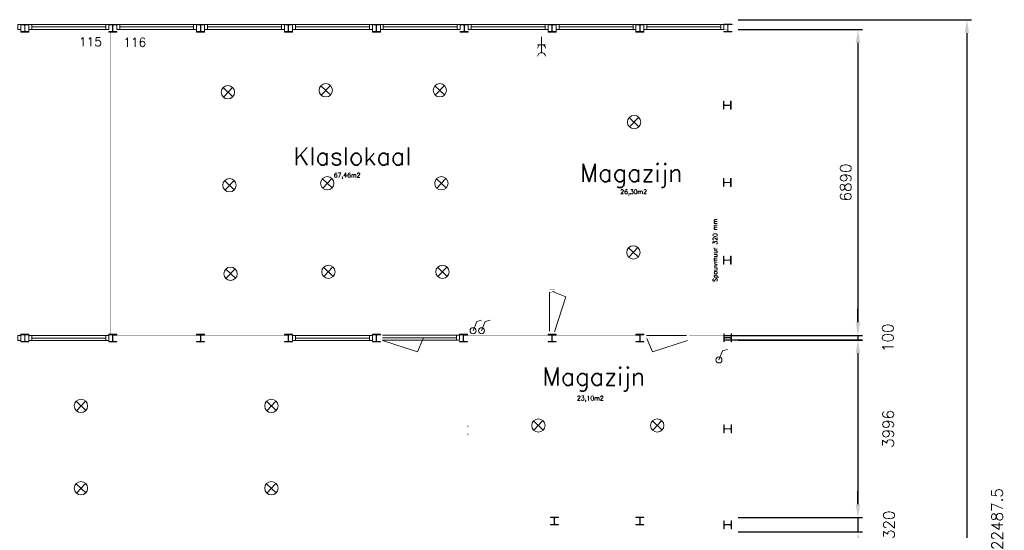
# Model space of a CAD drawing. Header units: millimetres. Extents: x -539328 to 307283, y -3176 to 118900.
# Tile 27 of 33: x 268196 to 290381, y 30874 to 42369. Entities that reach past the tile are written whole.
import ezdxf

# ---------------------------------------------------------------- set-up
doc = ezdxf.new("R2010")
doc.units = ezdxf.units.MM
doc.header["$LTSCALE"] = 50
doc.header["$MEASUREMENT"] = 0
doc.layers.get('0').update_dxf_attribs({"linetype": 'CONTINUOUS'})
doc.layers.get('DEFPOINTS').update_dxf_attribs({"linetype": 'CONTINUOUS'})
doc.layers.add('Binnendeurkozin', color=4, linetype='CONTINUOUS', lineweight=18)
for name, color, linetype in [('Binnenkozijn', 4, 'CONTINUOUS'), ('Binnenmuur', 1, 'CONTINUOUS'), ('Buitenmuur', 1, 'CONTINUOUS'), ('Lichtpunt', 7, 'CONTINUOUS'), ('Maatvoering', 7, 'CONTINUOUS'), ('Profiel', 5, 'CONTINUOUS'), ('Schakelaar', 7, 'CONTINUOUS'), ('TEKST', 7, 'CONTINUOUS'), ('Timmerwerk', 5, 'CONTINUOUS'), ('Wandcontactdoos', 7, 'CONTINUOUS')]:
    doc.layers.add(name, color=color, linetype=linetype)
doc.styles.get("Standard").update_dxf_attribs({"font": 'romans.shx'})
doc.dimstyles.new('DIM-ARR', dxfattribs={"dimtxt": 2.5, "dimasz": 3, "dimexe": 1, "dimexo": 0, "dimgap": 1.5, "dimtad": 1, "dimdsep": 46, "dimtxsty": 'Standard', "dimcen": -3, "dimdle": 1.25, "dimclrt": 7, "dimadec": 0, "dimazin": 0, "dimtfac": 0.8, "dimtmove": 2, "dimatfit": 3, "dimfxl": 1, "dimtvp": 1.8, "dimtolj": 1, "dimarcsym": 0})

# ---------------------------------------------------------------- blocks, each defined once
blk = doc.blocks.new('*D52')
at = {"layer": 'DEFPOINTS', "color": 0, "transparency": 16777216}
for p in [(284382, 42368), (284382, 19881), (289538, 19881)]:
    blk.add_point(p, dxfattribs=at)
at = {"layer": 'Maatvoering', "color": 0, "lineweight": -2, "transparency": 16777216}
for p, q in [((284382, 42368), (289638, 42368)), ((289538, 42068), (289538, 20181)), ((284382, 19881), (289638, 19881))]:
    blk.add_line(p, q, dxfattribs=at)
at = {"layer": 'Maatvoering', "color": 0, "transparency": 16777216}
for points in [[(289488, 42068), (289588, 42068), (289538, 42368)], [(289488, 20181), (289588, 20181), (289538, 19881)]]:
    blk.add_solid(points, dxfattribs=at)
at = {"layer": 'Maatvoering', "color": 7, "lineweight": 0, "transparency": 16777216, "insert": (290220, 31125), "char_height": 250, "attachment_point": 5, "rotation": 90}
blk.add_mtext('\\A1;22487.5', dxfattribs=at)
blk = doc.blocks.new('*D53')
at = {"layer": 'DEFPOINTS', "color": 0, "transparency": 16777216}
for p in [(284382, 42148), (284382, 35258), (287083, 35258)]:
    blk.add_point(p, dxfattribs=at)
at = {"layer": 'Maatvoering', "color": 0, "lineweight": -2, "transparency": 16777216}
for p, q in [((284382, 42148), (287183, 42148)), ((287083, 41848), (287083, 35558)), ((284382, 35258), (287183, 35258))]:
    blk.add_line(p, q, dxfattribs=at)
at = {"layer": 'Maatvoering', "color": 0, "transparency": 16777216}
for points in [[(287033, 41848), (287133, 41848), (287083, 42148)], [(287033, 35558), (287133, 35558), (287083, 35258)]]:
    blk.add_solid(points, dxfattribs=at)
at = {"layer": 'Maatvoering', "color": 7, "lineweight": 0, "transparency": 16777216, "insert": (286808, 38703), "char_height": 250, "attachment_point": 5, "rotation": 90}
blk.add_mtext('\\A1;6890', dxfattribs=at)
blk = doc.blocks.new('*D54')
at = {"layer": 'DEFPOINTS', "color": 0, "transparency": 16777216}
for p in [(284382, 35154), (284382, 31158), (287083, 31158)]:
    blk.add_point(p, dxfattribs=at)
at = {"layer": 'Maatvoering', "color": 0, "lineweight": -2, "transparency": 16777216}
for p, q in [((284382, 35154), (287183, 35154)), ((287083, 34854), (287083, 31458)), ((284382, 31158), (287183, 31158))]:
    blk.add_line(p, q, dxfattribs=at)
at = {"layer": 'Maatvoering', "color": 0, "transparency": 16777216}
for points in [[(287033, 34854), (287133, 34854), (287083, 35154)], [(287033, 31458), (287133, 31458), (287083, 31158)]]:
    blk.add_solid(points, dxfattribs=at)
at = {"layer": 'Maatvoering', "color": 7, "lineweight": 0, "transparency": 16777216, "insert": (287764, 33156), "char_height": 250, "attachment_point": 5, "rotation": 90}
blk.add_mtext('\\A1;3996', dxfattribs=at)
blk = doc.blocks.new('*D55')
at = {"layer": 'DEFPOINTS', "color": 0, "transparency": 16777216}
for p in [(284382, 31158), (284382, 30838), (287083, 30838)]:
    blk.add_point(p, dxfattribs=at)
at = {"layer": 'Maatvoering', "color": 0, "lineweight": -2, "transparency": 16777216}
for p, q in [((287083, 31458), (287083, 31758)), ((284382, 31158), (287183, 31158)), ((287083, 31158), (287083, 30838)), ((284382, 30838), (287183, 30838)), ((287083, 30538), (287083, 30238))]:
    blk.add_line(p, q, dxfattribs=at)
at = {"layer": 'Maatvoering', "color": 0, "transparency": 16777216}
for points in [[(287033, 31458), (287133, 31458), (287083, 31158)], [(287033, 30538), (287133, 30538), (287083, 30838)]]:
    blk.add_solid(points, dxfattribs=at)
at = {"layer": 'Maatvoering', "color": 7, "lineweight": 0, "transparency": 16777216, "insert": (287783, 30998), "char_height": 250, "attachment_point": 5, "rotation": 90}
blk.add_mtext('\\A1;320', dxfattribs=at)
blk = doc.blocks.new('*D56')
at = {"layer": 'DEFPOINTS', "color": 0, "transparency": 16777216}
for p in [(284062, 35258), (284062, 35158), (287083, 35158)]:
    blk.add_point(p, dxfattribs=at)
at = {"layer": 'Maatvoering', "color": 0, "lineweight": -2, "transparency": 16777216}
for p, q in [((287083, 35558), (287083, 35858)), ((284062, 35258), (287183, 35258)), ((284062, 35158), (287183, 35158)), ((287083, 35258), (287083, 35158)), ((287083, 34858), (287083, 34558))]:
    blk.add_line(p, q, dxfattribs=at)
at = {"layer": 'Maatvoering', "color": 0, "transparency": 16777216}
for points in [[(287033, 35558), (287133, 35558), (287083, 35258)], [(287033, 34858), (287133, 34858), (287083, 35158)]]:
    blk.add_solid(points, dxfattribs=at)
at = {"layer": 'Maatvoering', "color": 7, "lineweight": 0, "transparency": 16777216, "insert": (287757, 35208), "char_height": 250, "attachment_point": 5, "rotation": 90}
blk.add_mtext('\\A1;100', dxfattribs=at)

msp = doc.modelspace()

# ---------------------------------------------------------------- linework, layer by layer
at = {"layer": 'Binnendeurkozin', "lineweight": 0}
for p, q in [((280134.721, 36234.806), (280134.721, 35353.806)), ((280198.721, 36249.806), (280499.02, 36126.726)), ((280499.02, 36126.726), (280248.721, 35338.806)), ((277160.641, 34894.007), (276373.721, 35144.306)), ((277283.721, 35194.306), (277160.641, 34894.007)), ((283218.402, 35258.306), (282318.402, 35258.306)), ((282329.902, 35194.306), (282452.983, 34894.007)), ((282452.983, 34894.007), (283240.902, 35144.306))]:
    msp.add_line(p, q, dxfattribs=at)
at = {"layer": 'Binnendeurkozin', "lineweight": 0, "const_width": 0.8}
for points in [[(280134.721, 36301.806), (280248.721, 36301.806), (280248.721, 36249.806), (280198.721, 36249.806), (280198.721, 36234.806), (280134.721, 36234.806), (280134.721, 36301.806)], [(280134.721, 35476.466), (280134.721, 36253.806)], [(280248.721, 35338.806), (280198.721, 35338.806), (280198.721, 36249.806), (280248.721, 36249.806), (280248.721, 35338.806)], [(280134.721, 35286.806), (280248.721, 35286.806), (280248.721, 35338.806), (280198.721, 35338.806), (280198.721, 35353.806), (280134.721, 35353.806), (280134.721, 35286.806)], [(276321.721, 35258.306), (276321.721, 35144.306), (276373.721, 35144.306), (276373.721, 35194.306), (276388.721, 35194.306), (276388.721, 35258.306), (276321.721, 35258.306)], [(276373.721, 35144.306), (276373.721, 35194.306), (277283.721, 35194.306), (277283.721, 35144.306), (276373.721, 35144.306)], [(276388.721, 35258.306), (277288.721, 35258.306)], [(277335.721, 35258.306), (277335.721, 35144.306), (277283.721, 35144.306), (277283.721, 35194.306), (277268.721, 35194.306), (277268.721, 35258.306), (277335.721, 35258.306)], [(282270.402, 35258.306), (282270.402, 35144.306), (282322.402, 35144.306), (282322.402, 35194.306), (282337.402, 35194.306), (282337.402, 35258.306), (282270.402, 35258.306)], [(282322.402, 35144.306), (282322.402, 35194.306), (283233.402, 35194.306), (283233.402, 35144.306), (282322.402, 35144.306)], [(282441.062, 35258.306), (283218.402, 35258.306)], [(283285.402, 35258.306), (283285.402, 35144.306), (283233.402, 35144.306), (283233.402, 35194.306), (283218.402, 35194.306), (283218.402, 35258.306), (283285.402, 35258.306)]]:
    msp.add_lwpolyline(points, dxfattribs=at)
at = {"layer": 'Binnenkozijn', "lineweight": 0}
for p, q in [((268468.721, 42205.308), (270134.721, 42205.308)), ((270448.721, 42205.308), (272114.721, 42205.308)), ((272428.721, 42205.308), (274094.721, 42205.308)), ((274408.721, 42205.308), (276074.721, 42205.308)), ((276388.721, 42205.308), (278054.721, 42205.308)), ((278368.721, 42205.308), (280034.721, 42205.308)), ((280348.721, 42205.308), (282014.721, 42205.308)), ((282328.721, 42205.308), (283994.721, 42205.308)), ((270134.721, 42148.308), (268468.721, 42148.308)), ((272114.721, 42148.308), (270448.721, 42148.308)), ((274094.721, 42148.308), (272428.721, 42148.308)), ((276074.721, 42148.308), (274408.721, 42148.308)), ((278054.721, 42148.308), (276388.721, 42148.308)), ((280034.721, 42148.308), (278368.721, 42148.308)), ((282014.721, 42148.308), (280348.721, 42148.308)), ((283994.721, 42148.308), (282328.721, 42148.308)), ((268468.721, 35258.308), (270136.221, 35258.308)), ((270136.221, 35201.308), (268468.721, 35201.308)), ((274408.721, 35258.306), (276074.721, 35258.306)), ((276074.721, 35201.306), (274408.721, 35201.306)), ((276370.721, 35265.308), (278036.721, 35265.308)), ((278036.721, 35208.308), (276370.721, 35208.308))]:
    msp.add_line(p, q, dxfattribs=at)
for points in [[(268154.721, 42262.308), (268221.721, 42262.308), (268221.721, 42148.308), (268154.721, 42148.308), (268154.721, 42262.308)], [(268401.721, 42262.308), (268468.721, 42262.308), (268468.721, 42148.308), (268401.721, 42148.308), (268401.721, 42262.308)], [(268468.721, 42262.308), (270134.721, 42262.308)], [(270134.721, 42262.308), (270201.721, 42262.308), (270201.721, 42148.308), (270134.721, 42148.308), (270134.721, 42262.308)], [(270381.721, 42262.308), (270448.721, 42262.308), (270448.721, 42148.308), (270381.721, 42148.308), (270381.721, 42262.308)], [(270448.721, 42262.308), (272114.721, 42262.308)], [(272114.721, 42262.308), (272181.721, 42262.308), (272181.721, 42148.308), (272114.721, 42148.308), (272114.721, 42262.308)], [(272361.721, 42262.308), (272428.721, 42262.308), (272428.721, 42148.308), (272361.721, 42148.308), (272361.721, 42262.308)], [(272428.721, 42262.308), (274094.721, 42262.308)], [(274094.721, 42262.308), (274161.721, 42262.308), (274161.721, 42148.308), (274094.721, 42148.308), (274094.721, 42262.308)], [(274341.721, 42262.308), (274408.721, 42262.308), (274408.721, 42148.308), (274341.721, 42148.308), (274341.721, 42262.308)], [(274408.721, 42262.308), (276074.721, 42262.308)], [(276074.721, 42262.308), (276141.721, 42262.308), (276141.721, 42148.308), (276074.721, 42148.308), (276074.721, 42262.308)], [(276321.721, 42262.308), (276388.721, 42262.308), (276388.721, 42148.308), (276321.721, 42148.308), (276321.721, 42262.308)], [(276388.721, 42262.308), (278054.721, 42262.308)], [(278054.721, 42262.308), (278121.721, 42262.308), (278121.721, 42148.308), (278054.721, 42148.308), (278054.721, 42262.308)], [(278301.721, 42262.308), (278368.721, 42262.308), (278368.721, 42148.308), (278301.721, 42148.308), (278301.721, 42262.308)], [(278368.721, 42262.308), (280034.721, 42262.308)], [(280034.721, 42262.308), (280101.721, 42262.308), (280101.721, 42148.308), (280034.721, 42148.308), (280034.721, 42262.308)], [(280281.721, 42262.308), (280348.721, 42262.308), (280348.721, 42148.308), (280281.721, 42148.308), (280281.721, 42262.308)], [(280348.721, 42262.308), (282014.721, 42262.308)], [(282014.721, 42262.308), (282081.721, 42262.308), (282081.721, 42148.308), (282014.721, 42148.308), (282014.721, 42262.308)], [(282261.721, 42262.308), (282328.721, 42262.308), (282328.721, 42148.308), (282261.721, 42148.308), (282261.721, 42262.308)], [(282328.721, 42262.308), (283994.721, 42262.308)], [(283994.721, 42262.308), (284061.721, 42262.308), (284061.721, 42148.308), (283994.721, 42148.308), (283994.721, 42262.308)], [(268221.721, 35144.308), (268154.721, 35144.308), (268154.721, 35258.308), (268221.721, 35258.308), (268221.721, 35144.308)], [(268468.721, 35144.308), (268401.721, 35144.308), (268401.721, 35258.308), (268468.721, 35258.308), (268468.721, 35144.308)], [(270136.221, 35144.308), (268468.721, 35144.308)], [(270203.221, 35144.308), (270136.221, 35144.308), (270136.221, 35258.308), (270203.221, 35258.308), (270203.221, 35144.308)], [(274408.721, 35144.306), (274341.721, 35144.306), (274341.721, 35258.306), (274408.721, 35258.306), (274408.721, 35144.306)], [(276074.721, 35144.306), (274408.721, 35144.306)], [(276141.721, 35144.306), (276074.721, 35144.306), (276074.721, 35258.306), (276141.721, 35258.306), (276141.721, 35144.306)], [(278036.721, 35151.308), (276370.721, 35151.308)], [(278103.721, 35151.308), (278036.721, 35151.308), (278036.721, 35265.308), (278103.721, 35265.308), (278103.721, 35151.308)]]:
    msp.add_lwpolyline(points, dxfattribs=at)
at = {"layer": 'Binnenmuur', "lineweight": 0, "const_width": 0.8}
for points in [[(270341.721, 35286.808), (270341.721, 35286.808), (270341.721, 42091.307), (270241.721, 42091.307), (270241.721, 35286.808), (270341.721, 35286.808)], [(280241.721, 36301.806), (280241.721, 36301.806), (280241.721, 42091.307), (280141.721, 42091.307), (280141.721, 36301.806), (280241.721, 36301.806)], [(278276.721, 31158.308), (278276.721, 31158.308), (278276.721, 35115.806), (278176.721, 35115.806), (278176.721, 31158.308), (278276.721, 31158.308)]]:
    msp.add_lwpolyline(points, dxfattribs=at)
at = {"layer": 'Buitenmuur', "lineweight": 0, "const_width": 0.8}
for points in [[(284381.721, 28998.308), (284281.721, 28998.308), (284281.721, 42268.308), (284281.721, 42268.308), (284281.721, 42268.308), (284061.721, 42268.308), (284061.721, 42368.308), (284381.721, 42368.308), (284381.721, 28998.308)], [(284061.721, 28998.308), (284061.721, 42148.308), (284161.721, 42148.308), (284161.721, 28998.308), (284061.721, 28998.308)], [(272268.721, 35151.308), (270294.721, 35151.308), (270294.721, 35251.308), (272268.721, 35251.308), (272268.721, 35151.308)], [(274247.221, 35151.306), (272274.721, 35151.306), (272274.721, 35251.306), (274247.221, 35251.306), (274247.221, 35151.306)], [(282168.721, 35151.306), (278196.721, 35151.306), (278196.721, 35251.306), (282168.721, 35251.306), (282168.721, 35151.306)], [(284061.721, 35151.306), (283285.402, 35151.306), (283285.402, 35251.306), (284061.721, 35251.306), (284061.721, 35151.306)], [(284061.721, 30838.308), (278169.721, 30838.308), (278169.721, 30938.308), (278169.721, 31058.308), (278169.721, 31158.308), (284061.721, 31158.308), (284061.721, 30838.308)], [(283961.721, 31058.308), (278269.721, 31058.308), (278269.721, 30938.308), (283961.721, 30938.308), (283961.721, 31058.308)]]:
    msp.add_lwpolyline(points, dxfattribs=at)
at = {"layer": 'Lichtpunt', "lineweight": 0}
for p, q in [((272778.871, 40838.964), (272996.414, 40632.384)), ((272784.353, 40626.902), (272990.932, 40844.445)), ((274983.101, 40882.151), (275200.644, 40675.571)), ((274988.583, 40670.089), (275195.162, 40887.632)), ((277553.029, 40882.151), (277770.572, 40675.571)), ((277558.511, 40670.089), (277765.09, 40887.632)), ((281931.17, 40166.326), (282148.713, 39959.746)), ((281936.652, 39954.264), (282143.232, 40171.807)), ((272813.502, 38745.751), (273031.045, 38539.172)), ((272818.983, 38533.69), (273025.563, 38751.233)), ((275017.732, 38788.938), (275235.275, 38582.359)), ((275023.213, 38576.877), (275229.793, 38794.42)), ((277587.66, 38788.938), (277805.202, 38582.359)), ((277593.141, 38576.877), (277799.721, 38794.42)), ((281913.903, 37233.08), (282131.446, 37026.5)), ((281919.385, 37021.019), (282125.965, 37238.562)), ((272838.435, 36752.667), (273055.978, 36546.087)), ((272843.916, 36540.606), (273050.496, 36758.148)), ((275042.665, 36795.854), (275260.208, 36589.274)), ((275048.146, 36583.792), (275254.726, 36801.335)), ((277612.593, 36795.854), (277830.135, 36589.274)), ((277618.074, 36583.792), (277824.654, 36801.335)), ((269468.065, 33776.87), (269685.608, 33570.291)), ((269473.546, 33564.809), (269680.126, 33782.352)), ((273757.69, 33776.87), (273975.233, 33570.291)), ((273763.172, 33564.809), (273969.751, 33782.352)), ((279773.1, 33336.15), (279990.643, 33129.57)), ((279778.582, 33124.089), (279985.161, 33341.632)), ((282452.703, 33336.15), (282670.246, 33129.57)), ((282458.185, 33124.089), (282664.765, 33341.632)), ((269468.065, 31923.128), (269685.608, 31716.549)), ((269473.546, 31711.067), (269680.126, 31928.61)), ((273757.69, 31923.128), (273975.233, 31716.549)), ((273763.172, 31711.067), (273969.751, 31928.61))]:
    msp.add_line(p, q, dxfattribs=at)
for centre in [(272887.643, 40735.674), (275091.872, 40778.861), (277661.8, 40778.861), (282039.942, 40063.036), (275126.503, 38685.649), (277696.431, 38685.649), (272922.273, 38642.462), (282022.675, 37129.79), (275151.436, 36692.564), (277721.364, 36692.564), (272947.206, 36649.377), (269576.836, 33673.581), (273866.461, 33673.581), (279881.872, 33232.86), (282561.475, 33232.86), (269576.836, 31819.838), (273866.461, 31819.838)]:
    msp.add_circle(centre, 150, dxfattribs=at)
at = {"layer": 'Profiel', "lineweight": 0}
for p, q in [((278282.863, 33220.308), (278301.863, 33220.308)), ((278282.863, 33040.308), (278301.863, 33040.308))]:
    msp.add_line(p, q, dxfattribs=at)
for points in [[(268221.721, 42262.308), (268221.721, 42252.808), (268293.721, 42252.807, -0.414213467), (268308.721, 42237.807), (268308.721, 42115.807, -0.414213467), (268293.721, 42100.807), (268221.721, 42100.807), (268221.721, 42091.307), (268401.721, 42091.307), (268401.721, 42100.807), (268329.721, 42100.807, -0.41421385), (268314.721, 42115.807), (268314.721, 42237.807, -0.414213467), (268329.721, 42252.807), (268401.721, 42252.807), (268401.721, 42262.308)], [(270201.721, 42262.308), (270201.721, 42252.808), (270273.721, 42252.807, -0.414213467), (270288.721, 42237.807), (270288.721, 42115.807, -0.414213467), (270273.721, 42100.807), (270201.721, 42100.807), (270201.721, 42091.307), (270381.721, 42091.307), (270381.721, 42100.807), (270309.721, 42100.807, -0.41421385), (270294.721, 42115.807), (270294.721, 42237.807, -0.414213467), (270309.721, 42252.807), (270381.721, 42252.807), (270381.721, 42262.308)], [(272181.721, 42262.308), (272181.721, 42252.808), (272253.721, 42252.807, -0.414213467), (272268.721, 42237.807), (272268.721, 42115.807, -0.414213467), (272253.721, 42100.807), (272181.721, 42100.807), (272181.721, 42091.307), (272361.721, 42091.307), (272361.721, 42100.807), (272289.721, 42100.807, -0.41421385), (272274.721, 42115.807), (272274.721, 42237.807, -0.414213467), (272289.721, 42252.807), (272361.721, 42252.807), (272361.721, 42262.308)], [(274161.721, 42262.308), (274161.721, 42252.808), (274233.721, 42252.807, -0.414213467), (274248.721, 42237.807), (274248.721, 42115.807, -0.414213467), (274233.721, 42100.807), (274161.721, 42100.807), (274161.721, 42091.307), (274341.721, 42091.307), (274341.721, 42100.807), (274269.721, 42100.807, -0.41421385), (274254.721, 42115.807), (274254.721, 42237.807, -0.414213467), (274269.721, 42252.807), (274341.721, 42252.807), (274341.721, 42262.308)], [(276141.721, 42262.308), (276141.721, 42252.808), (276213.721, 42252.807, -0.414213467), (276228.721, 42237.807), (276228.721, 42115.807, -0.414213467), (276213.721, 42100.807), (276141.721, 42100.807), (276141.721, 42091.307), (276321.721, 42091.307), (276321.721, 42100.807), (276249.721, 42100.807, -0.41421385), (276234.721, 42115.807), (276234.721, 42237.807, -0.414213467), (276249.721, 42252.807), (276321.721, 42252.807), (276321.721, 42262.308)], [(278121.721, 42262.308), (278121.721, 42252.808), (278193.721, 42252.807, -0.414213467), (278208.721, 42237.807), (278208.721, 42115.807, -0.414213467), (278193.721, 42100.807), (278121.721, 42100.807), (278121.721, 42091.307), (278301.721, 42091.307), (278301.721, 42100.807), (278229.721, 42100.807, -0.41421385), (278214.721, 42115.807), (278214.721, 42237.807, -0.414213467), (278229.721, 42252.807), (278301.721, 42252.807), (278301.721, 42262.308)], [(280101.721, 42262.308), (280101.721, 42252.808), (280173.721, 42252.807, -0.414213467), (280188.721, 42237.807), (280188.721, 42115.807, -0.414213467), (280173.721, 42100.807), (280101.721, 42100.807), (280101.721, 42091.307), (280281.721, 42091.307), (280281.721, 42100.807), (280209.721, 42100.807, -0.41421385), (280194.721, 42115.807), (280194.721, 42237.807, -0.414213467), (280209.721, 42252.807), (280281.721, 42252.807), (280281.721, 42262.308)], [(282081.721, 42262.308), (282081.721, 42252.808), (282153.721, 42252.807, -0.414213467), (282168.721, 42237.807), (282168.721, 42115.807, -0.414213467), (282153.721, 42100.807), (282081.721, 42100.807), (282081.721, 42091.307), (282261.721, 42091.307), (282261.721, 42100.807), (282189.721, 42100.807, -0.41421385), (282174.721, 42115.807), (282174.721, 42237.807, -0.414213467), (282189.721, 42252.807), (282261.721, 42252.807), (282261.721, 42262.308)], [(284061.721, 42268.308), (284061.721, 42258.808), (284133.721, 42258.807, -0.414213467), (284148.721, 42243.807), (284148.721, 42121.807, -0.414213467), (284133.721, 42106.807), (284061.721, 42106.807), (284061.721, 42097.307), (284241.721, 42097.307), (284241.721, 42106.807), (284169.721, 42106.807, -0.41421385), (284154.721, 42121.807), (284154.721, 42243.807, -0.414213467), (284169.721, 42258.807), (284241.721, 42258.807), (284241.721, 42268.308)], [(284052.221, 40353.058), (284061.721, 40353.058), (284061.721, 40425.058, -0.414213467), (284076.721, 40440.058), (284198.721, 40440.057, -0.414213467), (284213.721, 40425.057), (284213.721, 40353.057), (284223.221, 40353.057), (284223.221, 40533.057), (284213.721, 40533.057), (284213.721, 40461.057, -0.41421385), (284198.721, 40446.057), (284076.721, 40446.058, -0.414213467), (284061.721, 40461.058), (284061.721, 40533.058), (284052.221, 40533.058)], [(284052.221, 38613.308), (284061.721, 38613.308), (284061.721, 38685.308, -0.414213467), (284076.721, 38700.308), (284198.721, 38700.307, -0.414213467), (284213.721, 38685.307), (284213.721, 38613.307), (284223.221, 38613.307), (284223.221, 38793.307), (284213.721, 38793.307), (284213.721, 38721.307, -0.41421385), (284198.721, 38706.308), (284076.721, 38706.308, -0.414213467), (284061.721, 38721.308), (284061.721, 38793.308), (284052.221, 38793.308)], [(284052.221, 36865.808), (284061.721, 36865.808), (284061.721, 36937.808, -0.414213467), (284076.721, 36952.808), (284198.721, 36952.807, -0.414213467), (284213.721, 36937.807), (284213.721, 36865.807), (284223.221, 36865.807), (284223.221, 37045.807), (284213.721, 37045.807), (284213.721, 36973.807, -0.41421385), (284198.721, 36958.808), (284076.721, 36958.808, -0.414213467), (284061.721, 36973.808), (284061.721, 37045.808), (284052.221, 37045.808)], [(268221.721, 35286.808), (268221.721, 35277.308), (268293.721, 35277.308, -0.414213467), (268308.721, 35262.308), (268308.721, 35140.308, -0.414213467), (268293.721, 35125.308), (268221.721, 35125.308), (268221.721, 35115.808), (268401.721, 35115.807), (268401.721, 35125.307), (268329.721, 35125.307, -0.41421385), (268314.721, 35140.307), (268314.721, 35262.307, -0.414213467), (268329.721, 35277.307), (268401.721, 35277.307), (268401.721, 35286.808)], [(270381.721, 35115.807), (270381.721, 35125.307), (270309.721, 35125.308, -0.414213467), (270294.721, 35140.308), (270294.721, 35262.308, -0.414213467), (270309.721, 35277.308), (270381.721, 35277.308), (270381.721, 35286.808), (270201.721, 35286.808), (270201.721, 35277.308), (270273.721, 35277.308, -0.41421385), (270288.721, 35262.308), (270288.721, 35140.308, -0.414213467), (270273.721, 35125.308), (270201.721, 35125.308), (270201.721, 35115.807)], [(272181.721, 35286.806), (272181.721, 35277.306), (272253.721, 35277.306, -0.414213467), (272268.721, 35262.306), (272268.721, 35140.306, -0.414213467), (272253.721, 35125.306), (272181.721, 35125.306), (272181.721, 35115.806), (272361.721, 35115.806), (272361.721, 35125.306), (272289.721, 35125.306, -0.41421385), (272274.721, 35140.306), (272274.721, 35262.306, -0.414213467), (272289.721, 35277.306), (272361.721, 35277.306), (272361.721, 35286.806)], [(274161.721, 35286.806), (274161.721, 35277.306), (274233.721, 35277.306, -0.414213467), (274248.721, 35262.306), (274248.721, 35140.306, -0.414213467), (274233.721, 35125.306), (274161.721, 35125.306), (274161.721, 35115.806), (274341.721, 35115.806), (274341.721, 35125.306), (274269.721, 35125.306, -0.41421385), (274254.721, 35140.306), (274254.721, 35262.306, -0.414213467), (274269.721, 35277.306), (274341.721, 35277.306), (274341.721, 35286.806)], [(276141.721, 35286.806), (276141.721, 35277.306), (276213.721, 35277.306, -0.414213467), (276228.721, 35262.306), (276228.721, 35140.306, -0.414213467), (276213.721, 35125.306), (276141.721, 35125.306), (276141.721, 35115.806), (276321.721, 35115.806), (276321.721, 35125.306), (276249.721, 35125.306, -0.41421385), (276234.721, 35140.306), (276234.721, 35262.306, -0.414213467), (276249.721, 35277.306), (276321.721, 35277.306), (276321.721, 35286.806)], [(278283.721, 35115.806), (278283.721, 35125.306), (278211.721, 35125.306, -0.414213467), (278196.721, 35140.306), (278196.721, 35262.306, -0.414213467), (278211.721, 35277.306), (278283.721, 35277.306), (278283.721, 35286.806), (278103.721, 35286.806), (278103.721, 35277.306), (278175.721, 35277.306, -0.41421385), (278190.721, 35262.306), (278190.721, 35140.306, -0.414213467), (278175.721, 35125.306), (278103.721, 35125.306), (278103.721, 35115.806)], [(280281.721, 35115.806), (280281.721, 35125.306), (280209.721, 35125.306, -0.414213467), (280194.721, 35140.306), (280194.721, 35262.306, -0.414213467), (280209.721, 35277.306), (280281.721, 35277.306), (280281.721, 35286.806), (280101.721, 35286.806), (280101.721, 35277.306), (280173.721, 35277.306, -0.41421385), (280188.721, 35262.306), (280188.721, 35140.306, -0.414213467), (280173.721, 35125.306), (280101.721, 35125.306), (280101.721, 35115.806)], [(282261.721, 35115.806), (282261.721, 35125.306), (282189.721, 35125.306, -0.414213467), (282174.721, 35140.306), (282174.721, 35262.306, -0.414213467), (282189.721, 35277.306), (282261.721, 35277.306), (282261.721, 35286.806), (282081.721, 35286.806), (282081.721, 35277.306), (282153.721, 35277.306, -0.41421385), (282168.721, 35262.306), (282168.721, 35140.306, -0.414213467), (282153.721, 35125.306), (282081.721, 35125.306), (282081.721, 35115.806)], [(284061.721, 35118.308), (284071.221, 35118.308), (284071.221, 35190.308, -0.414213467), (284086.221, 35205.308), (284208.221, 35205.307, -0.414213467), (284223.221, 35190.307), (284223.221, 35118.307), (284232.721, 35118.307), (284232.721, 35298.307), (284223.221, 35298.307), (284223.221, 35226.307, -0.41421385), (284208.221, 35211.308), (284086.221, 35211.308, -0.414213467), (284071.221, 35226.308), (284071.221, 35298.308), (284061.721, 35298.308)], [(284061.721, 33068.308), (284071.221, 33068.308), (284071.221, 33140.308, -0.414213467), (284086.221, 33155.308), (284208.221, 33155.307, -0.414213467), (284223.221, 33140.307), (284223.221, 33068.307), (284232.721, 33068.307), (284232.721, 33248.307), (284223.221, 33248.307), (284223.221, 33176.307, -0.41421385), (284208.221, 33161.308), (284086.221, 33161.308, -0.414213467), (284071.221, 33176.308), (284071.221, 33248.308), (284061.721, 33248.308)], [(280334.721, 30996.807), (280334.721, 31006.307), (280262.721, 31006.308, -0.414213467), (280247.721, 31021.308), (280247.721, 31143.308, -0.414213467), (280262.721, 31158.308), (280334.721, 31158.308), (280334.721, 31167.808), (280154.721, 31167.808), (280154.721, 31158.308), (280226.721, 31158.308, -0.41421385), (280241.721, 31143.308), (280241.721, 31021.308, -0.414213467), (280226.721, 31006.308), (280154.721, 31006.308), (280154.721, 30996.807)], [(282260.221, 30996.807), (282260.221, 31006.307), (282188.221, 31006.307, -0.414213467), (282173.221, 31021.307), (282173.221, 31143.307, -0.414213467), (282188.221, 31158.307), (282260.221, 31158.307), (282260.221, 31167.807), (282080.221, 31167.807), (282080.221, 31158.307), (282152.221, 31158.307, -0.41421385), (282167.221, 31143.307), (282167.221, 31021.307, -0.414213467), (282152.221, 31006.307), (282080.221, 31006.307), (282080.221, 30996.807)], [(284061.721, 30908.308), (284071.221, 30908.308), (284071.221, 30980.308, -0.414213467), (284086.221, 30995.308), (284208.221, 30995.307, -0.414213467), (284223.221, 30980.307), (284223.221, 30908.307), (284232.721, 30908.307), (284232.721, 31088.307), (284223.221, 31088.307), (284223.221, 31016.307, -0.41421385), (284208.221, 31001.308), (284086.221, 31001.308, -0.414213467), (284071.221, 31016.308), (284071.221, 31088.308), (284061.721, 31088.308)]]:
    msp.add_lwpolyline(points, format="xyb", close=True, dxfattribs=at)
at = {"layer": 'Schakelaar', "lineweight": 0}
for p, q in [((278410.126, 35366.26), (278492.886, 35575.487)), ((278601.618, 35366.26), (278684.377, 35575.487)), ((283951.915, 34708.136), (284034.674, 34917.363))]:
    msp.add_line(p, q, dxfattribs=at)
for centre in [(278410.126, 35366.26), (278601.618, 35366.26), (283951.915, 34708.136)]:
    msp.add_circle(centre, 67.5, dxfattribs=at)
at = {"layer": 'Timmerwerk', "lineweight": 0}
for p, q in [((268221.721, 42100.807), (268221.721, 42148.308)), ((268401.721, 42100.807), (268401.721, 42148.308)), ((272181.721, 42100.807), (272181.721, 42148.308)), ((272361.721, 42100.807), (272361.721, 42148.308)), ((274161.721, 42100.807), (274161.721, 42148.308)), ((274341.721, 42100.807), (274341.721, 42148.308)), ((276141.721, 42100.807), (276141.721, 42148.308)), ((276321.721, 42100.807), (276321.721, 42148.308)), ((280101.721, 42100.807), (280101.721, 42148.308)), ((280281.721, 42100.807), (280281.721, 42148.308)), ((282081.721, 42100.807), (282081.721, 42148.308)), ((282261.721, 42100.807), (282261.721, 42148.308))]:
    msp.add_line(p, q, dxfattribs=at)
at = {"layer": 'Wandcontactdoos', "lineweight": 0}
for p, q in [((279953.976, 41985.599), (279953.976, 41805.599)), ((280043.976, 41805.599), (279863.976, 41805.599)), ((279953.976, 41805.599), (279953.976, 41625.599)), ((278492.886, 35575.487), (278602.733, 35600.631)), ((278684.377, 35575.487), (278794.224, 35600.631)), ((284034.674, 34917.363), (284144.521, 34942.508))]:
    msp.add_line(p, q, dxfattribs=at)
for centre in [(279953.976, 41713.92), (279953.976, 41533.92)]:
    msp.add_arc(centre, 91.678, 10.9801994, 169.0198006, dxfattribs=at)

# ---------------------------------------------------------------- texts
at = {"lineweight": 0, "char_height": 100, "attachment_point": 1}
for s, insert in [('67,46m2', (275274.005, 38918.672)), ('26,30m2', (281729.222, 38545.06)), ('23,10m2', (280753.625, 33896.995))]:
    msp.add_mtext_dynamic_manual_height_columns(s, width=2150.52218, gutter_width=15, heights=[0], dxfattribs=dict(at, insert=insert))
at = {"lineweight": 0, "insert": (283813.718, 36466.164), "char_height": 100, "attachment_point": 1, "rotation": 90}
msp.add_mtext_dynamic_manual_height_columns('Spouwmuur 320 mm', width=2150.52218, gutter_width=15, heights=[0], dxfattribs=at)
at = {"layer": 'TEKST', "lineweight": 0, "attachment_point": 1}
for s, insert, char_height in [('115', (269534.223, 41971.142), 200), ('116', (270531.341, 41961.374), 200), ('Klaslokaal', (274365.002, 39495.254), 400), ('Magazijn', (280820.22, 39121.643), 400), ('Magazijn', (279976.484, 34536.203), 400)]:
    msp.add_mtext_dynamic_manual_height_columns(s, width=2150.52218, gutter_width=15, heights=[0], dxfattribs=dict(at, insert=insert, char_height=char_height))

# ---------------------------------------------------------------- dimensions: what is measured, and where the dimension line sits
at = {"layer": 'Maatvoering', "lineweight": 0}
for base, p1, p2, picture, middle in [((289537.642, 19880.807), (284381.721, 42368.308), (284381.721, 19880.807), '*D52', (290220.03, 31124.557)), ((287082.619, 35158.308), (284061.721, 35258.308), (284061.721, 35158.308), '*D56', (287757.25, 35208.308)), ((287082.619, 31158.308), (284381.721, 35154.308), (284381.721, 31158.308), '*D54', (287764.159, 33156.308))]:
    dim = msp.add_linear_dim(base=base, p1=p1, p2=p2, angle=90, dimstyle='DIM-ARR', override={"dimscale": 100}, dxfattribs=at)
    dim.commit()
    dim.dimension.update_dxf_attribs({"geometry": picture, "text_midpoint": middle, "dimtype": 160})
for base, p1, p2, picture, middle in [((287082.619, 35258.308), (284381.721, 42148.308), (284381.721, 35258.308), '*D53', (286807.619, 38703.308)), ((287082.619, 30838.308), (284381.721, 31158.308), (284381.721, 30838.308), '*D55', (287782.619, 30998.308))]:
    dim = msp.add_linear_dim(base=base, p1=p1, p2=p2, angle=90, dimstyle='DIM-ARR', override={"dimscale": 100}, dxfattribs=at)
    dim.commit()
    dim.dimension.update_dxf_attribs({"geometry": picture, "text_midpoint": middle})

doc.saveas('drawing.dxf')
